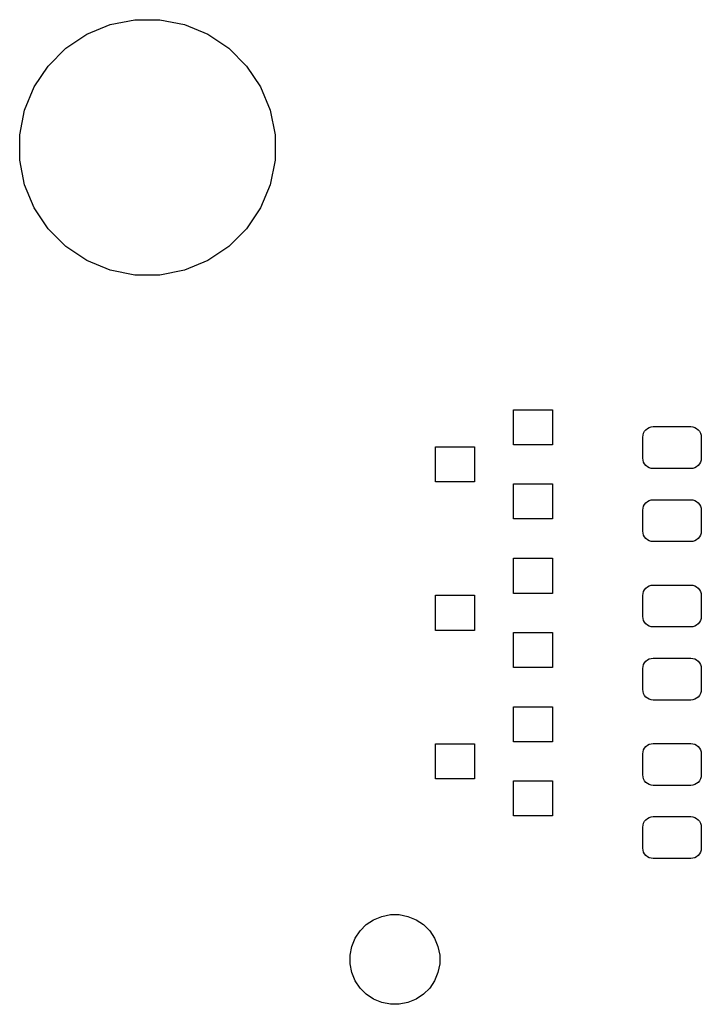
# Model space of a CAD drawing. Extents: x -0.28 to 2.63, y -2.16 to -0.12.
# Tile 2 of 7: x -0.28 to 0.41, y -1.12 to -0.12. Entities that reach past the tile are written whole.
import ezdxf

# ---------------------------------------------------------------- set-up
doc = ezdxf.new("R2010")
doc.units = 0
doc.header["$MEASUREMENT"] = 0
doc.layers.add('BLACK', color=7, linetype='CONTINUOUS')

msp = doc.modelspace()

# ---------------------------------------------------------------- linework, layer by layer
at = {"layer": 'BLACK', "linetype": 'CONTINUOUS'}
for p, q in [((-0.211104, -0.135682), (-0.187628, -0.125957)), ((-0.187628, -0.125957), (-0.162705, -0.121)), ((-0.162705, -0.121), (-0.137295, -0.121)), ((-0.137295, -0.121), (-0.112372, -0.125957)), ((-0.112372, -0.125957), (-0.088896, -0.135682)), ((-0.232233, -0.149799), (-0.211104, -0.135682)), ((-0.088896, -0.135682), (-0.067767, -0.149799)), ((-0.250201, -0.167767), (-0.232233, -0.149799)), ((-0.067767, -0.149799), (-0.049799, -0.167767)), ((-0.264318, -0.188896), (-0.250201, -0.167767)), ((-0.049799, -0.167767), (-0.035682, -0.188896)), ((-0.274043, -0.212372), (-0.264318, -0.188896)), ((-0.035682, -0.188896), (-0.025957, -0.212372)), ((-0.279, -0.237295), (-0.274043, -0.212372)), ((-0.025957, -0.212372), (-0.021, -0.237295)), ((-0.279, -0.262705), (-0.279, -0.237295)), ((-0.021, -0.237295), (-0.021, -0.262705)), ((-0.274043, -0.287628), (-0.279, -0.262705)), ((-0.021, -0.262705), (-0.025957, -0.287628)), ((-0.264318, -0.311104), (-0.274043, -0.287628)), ((-0.025957, -0.287628), (-0.035682, -0.311104)), ((-0.250201, -0.332233), (-0.264318, -0.311104)), ((-0.035682, -0.311104), (-0.049799, -0.332233)), ((-0.232233, -0.350201), (-0.250201, -0.332233)), ((-0.049799, -0.332233), (-0.067767, -0.350201)), ((-0.211104, -0.364318), (-0.232233, -0.350201)), ((-0.067767, -0.350201), (-0.088896, -0.364318)), ((-0.187628, -0.374043), (-0.211104, -0.364318)), ((-0.088896, -0.364318), (-0.112372, -0.374043)), ((-0.162705, -0.379), (-0.187628, -0.374043)), ((-0.112372, -0.374043), (-0.137295, -0.379)), ((-0.137295, -0.379), (-0.162705, -0.379)), ((0.219685, -0.550315), (0.219685, -0.514882)), ((0.219685, -0.514882), (0.259055, -0.514882)), ((0.259055, -0.514882), (0.259055, -0.550315)), ((0.351278, -0.538461), (0.352256, -0.536631)), ((0.352256, -0.536631), (0.353571, -0.535028)), ((0.353571, -0.535028), (0.355175, -0.533712)), ((0.355175, -0.533712), (0.357004, -0.532735)), ((0.357004, -0.532735), (0.358989, -0.532132)), ((0.358989, -0.532132), (0.361053, -0.531929)), ((0.361053, -0.531929), (0.398947, -0.531929)), ((0.398947, -0.531929), (0.401011, -0.532132)), ((0.401011, -0.532132), (0.402996, -0.532735)), ((0.402996, -0.532735), (0.404825, -0.533712)), ((0.404825, -0.533712), (0.406429, -0.535028)), ((0.406429, -0.535028), (0.407744, -0.536631)), ((0.407744, -0.536631), (0.408722, -0.538461)), ((0.350472, -0.54251), (0.350676, -0.540446)), ((0.350472, -0.563671), (0.350472, -0.54251)), ((0.350676, -0.540446), (0.351278, -0.538461)), ((0.408722, -0.538461), (0.409324, -0.540446)), ((0.409324, -0.540446), (0.409528, -0.54251)), ((0.409528, -0.54251), (0.409528, -0.563671)), ((0.140945, -0.587717), (0.140945, -0.552283)), ((0.140945, -0.552283), (0.180315, -0.552283)), ((0.180315, -0.552283), (0.180315, -0.587717)), ((0.259055, -0.550315), (0.219685, -0.550315)), ((0.350676, -0.565735), (0.350472, -0.563671)), ((0.351278, -0.56772), (0.350676, -0.565735)), ((0.409324, -0.565735), (0.408722, -0.56772)), ((0.409528, -0.563671), (0.409324, -0.565735)), ((0.352256, -0.56955), (0.351278, -0.56772)), ((0.353571, -0.571153), (0.352256, -0.56955)), ((0.355175, -0.572469), (0.353571, -0.571153)), ((0.357004, -0.573447), (0.355175, -0.572469)), ((0.358989, -0.574049), (0.357004, -0.573447)), ((0.361053, -0.574252), (0.358989, -0.574049)), ((0.398947, -0.574252), (0.361053, -0.574252)), ((0.401011, -0.574049), (0.398947, -0.574252)), ((0.402996, -0.573447), (0.401011, -0.574049)), ((0.404825, -0.572469), (0.402996, -0.573447)), ((0.406429, -0.571153), (0.404825, -0.572469)), ((0.407744, -0.56955), (0.406429, -0.571153)), ((0.408722, -0.56772), (0.407744, -0.56955)), ((0.180315, -0.587717), (0.140945, -0.587717)), ((0.219685, -0.625118), (0.219685, -0.589685)), ((0.219685, -0.589685), (0.259055, -0.589685)), ((0.259055, -0.589685), (0.259055, -0.625118)), ((0.357004, -0.606553), (0.358989, -0.605951)), ((0.358989, -0.605951), (0.361053, -0.605748)), ((0.361053, -0.605748), (0.398947, -0.605748)), ((0.398947, -0.605748), (0.401011, -0.605951)), ((0.401011, -0.605951), (0.402996, -0.606553)), ((0.350472, -0.616329), (0.350676, -0.614265)), ((0.350472, -0.63749), (0.350472, -0.616329)), ((0.350676, -0.614265), (0.351278, -0.61228)), ((0.351278, -0.61228), (0.352256, -0.61045)), ((0.352256, -0.61045), (0.353571, -0.608847)), ((0.353571, -0.608847), (0.355175, -0.607531)), ((0.355175, -0.607531), (0.357004, -0.606553)), ((0.402996, -0.606553), (0.404825, -0.607531)), ((0.404825, -0.607531), (0.406429, -0.608847)), ((0.406429, -0.608847), (0.407744, -0.61045)), ((0.407744, -0.61045), (0.408722, -0.61228)), ((0.408722, -0.61228), (0.409324, -0.614265)), ((0.409324, -0.614265), (0.409528, -0.616329)), ((0.409528, -0.616329), (0.409528, -0.63749)), ((0.259055, -0.625118), (0.219685, -0.625118)), ((0.350676, -0.639554), (0.350472, -0.63749)), ((0.351278, -0.641539), (0.350676, -0.639554)), ((0.352256, -0.643369), (0.351278, -0.641539)), ((0.353571, -0.644972), (0.352256, -0.643369)), ((0.355175, -0.646288), (0.353571, -0.644972)), ((0.406429, -0.644972), (0.404825, -0.646288)), ((0.407744, -0.643369), (0.406429, -0.644972)), ((0.408722, -0.641539), (0.407744, -0.643369)), ((0.409324, -0.639554), (0.408722, -0.641539)), ((0.409528, -0.63749), (0.409324, -0.639554)), ((0.357004, -0.647265), (0.355175, -0.646288)), ((0.358989, -0.647868), (0.357004, -0.647265)), ((0.361053, -0.648071), (0.358989, -0.647868)), ((0.398947, -0.648071), (0.361053, -0.648071)), ((0.401011, -0.647868), (0.398947, -0.648071)), ((0.402996, -0.647265), (0.401011, -0.647868)), ((0.404825, -0.646288), (0.402996, -0.647265)), ((0.219685, -0.700315), (0.219685, -0.664882)), ((0.219685, -0.664882), (0.259055, -0.664882)), ((0.259055, -0.664882), (0.259055, -0.700315)), ((0.352256, -0.696631), (0.353571, -0.695028)), ((0.353571, -0.695028), (0.355175, -0.693712)), ((0.355175, -0.693712), (0.357004, -0.692735)), ((0.357004, -0.692735), (0.358989, -0.692132)), ((0.358989, -0.692132), (0.361053, -0.691929)), ((0.361053, -0.691929), (0.398947, -0.691929)), ((0.398947, -0.691929), (0.401011, -0.692132)), ((0.401011, -0.692132), (0.402996, -0.692735)), ((0.402996, -0.692735), (0.404825, -0.693712)), ((0.404825, -0.693712), (0.406429, -0.695028)), ((0.406429, -0.695028), (0.407744, -0.696631)), ((0.140945, -0.737717), (0.140945, -0.702283)), ((0.140945, -0.702283), (0.180315, -0.702283)), ((0.180315, -0.702283), (0.180315, -0.737717)), ((0.259055, -0.700315), (0.219685, -0.700315)), ((0.350472, -0.70251), (0.350676, -0.700446)), ((0.350472, -0.723671), (0.350472, -0.70251)), ((0.350676, -0.700446), (0.351278, -0.698461)), ((0.351278, -0.698461), (0.352256, -0.696631)), ((0.407744, -0.696631), (0.408722, -0.698461)), ((0.408722, -0.698461), (0.409324, -0.700446)), ((0.409324, -0.700446), (0.409528, -0.70251)), ((0.409528, -0.70251), (0.409528, -0.723671)), ((0.350676, -0.725735), (0.350472, -0.723671)), ((0.351278, -0.72772), (0.350676, -0.725735)), ((0.409324, -0.725735), (0.408722, -0.72772)), ((0.409528, -0.723671), (0.409324, -0.725735)), ((0.352256, -0.72955), (0.351278, -0.72772)), ((0.353571, -0.731153), (0.352256, -0.72955)), ((0.355175, -0.732469), (0.353571, -0.731153)), ((0.357004, -0.733447), (0.355175, -0.732469)), ((0.358989, -0.734049), (0.357004, -0.733447)), ((0.361053, -0.734252), (0.358989, -0.734049)), ((0.398947, -0.734252), (0.361053, -0.734252)), ((0.401011, -0.734049), (0.398947, -0.734252)), ((0.402996, -0.733447), (0.401011, -0.734049)), ((0.404825, -0.732469), (0.402996, -0.733447)), ((0.406429, -0.731153), (0.404825, -0.732469)), ((0.407744, -0.72955), (0.406429, -0.731153)), ((0.408722, -0.72772), (0.407744, -0.72955)), ((0.180315, -0.737717), (0.140945, -0.737717)), ((0.219685, -0.775118), (0.219685, -0.739685)), ((0.219685, -0.739685), (0.259055, -0.739685)), ((0.259055, -0.739685), (0.259055, -0.775118)), ((0.259055, -0.775118), (0.219685, -0.775118)), ((0.350472, -0.776329), (0.350676, -0.774265)), ((0.350676, -0.774265), (0.351278, -0.77228)), ((0.351278, -0.77228), (0.352256, -0.77045)), ((0.352256, -0.77045), (0.353571, -0.768847)), ((0.353571, -0.768847), (0.355175, -0.767531)), ((0.355175, -0.767531), (0.357004, -0.766553)), ((0.357004, -0.766553), (0.358989, -0.765951)), ((0.358989, -0.765951), (0.361053, -0.765748)), ((0.361053, -0.765748), (0.398947, -0.765748)), ((0.398947, -0.765748), (0.401011, -0.765951)), ((0.401011, -0.765951), (0.402996, -0.766553)), ((0.402996, -0.766553), (0.404825, -0.767531)), ((0.404825, -0.767531), (0.406429, -0.768847)), ((0.406429, -0.768847), (0.407744, -0.77045)), ((0.407744, -0.77045), (0.408722, -0.77228)), ((0.408722, -0.77228), (0.409324, -0.774265)), ((0.409324, -0.774265), (0.409528, -0.776329)), ((0.350472, -0.79749), (0.350472, -0.776329)), ((0.409528, -0.776329), (0.409528, -0.79749)), ((0.350676, -0.799554), (0.350472, -0.79749)), ((0.351278, -0.801539), (0.350676, -0.799554)), ((0.352256, -0.803369), (0.351278, -0.801539)), ((0.353571, -0.804972), (0.352256, -0.803369)), ((0.355175, -0.806288), (0.353571, -0.804972)), ((0.406429, -0.804972), (0.404825, -0.806288)), ((0.407744, -0.803369), (0.406429, -0.804972)), ((0.408722, -0.801539), (0.407744, -0.803369)), ((0.409324, -0.799554), (0.408722, -0.801539)), ((0.409528, -0.79749), (0.409324, -0.799554)), ((0.219685, -0.850315), (0.219685, -0.814882)), ((0.219685, -0.814882), (0.259055, -0.814882)), ((0.259055, -0.814882), (0.259055, -0.850315)), ((0.357004, -0.807265), (0.355175, -0.806288)), ((0.358989, -0.807868), (0.357004, -0.807265)), ((0.361053, -0.808071), (0.358989, -0.807868)), ((0.398947, -0.808071), (0.361053, -0.808071)), ((0.401011, -0.807868), (0.398947, -0.808071)), ((0.402996, -0.807265), (0.401011, -0.807868)), ((0.404825, -0.806288), (0.402996, -0.807265)), ((0.140945, -0.887717), (0.140945, -0.852283)), ((0.140945, -0.852283), (0.180315, -0.852283)), ((0.180315, -0.852283), (0.180315, -0.887717)), ((0.259055, -0.850315), (0.219685, -0.850315)), ((0.352256, -0.856631), (0.353571, -0.855028)), ((0.353571, -0.855028), (0.355175, -0.853712)), ((0.355175, -0.853712), (0.357004, -0.852735)), ((0.357004, -0.852735), (0.358989, -0.852132)), ((0.358989, -0.852132), (0.361053, -0.851929)), ((0.361053, -0.851929), (0.398947, -0.851929)), ((0.398947, -0.851929), (0.401011, -0.852132)), ((0.401011, -0.852132), (0.402996, -0.852735)), ((0.402996, -0.852735), (0.404825, -0.853712)), ((0.404825, -0.853712), (0.406429, -0.855028)), ((0.406429, -0.855028), (0.407744, -0.856631)), ((0.350472, -0.86251), (0.350676, -0.860446)), ((0.350472, -0.883671), (0.350472, -0.86251)), ((0.350676, -0.860446), (0.351278, -0.858461)), ((0.351278, -0.858461), (0.352256, -0.856631)), ((0.407744, -0.856631), (0.408722, -0.858461)), ((0.408722, -0.858461), (0.409324, -0.860446)), ((0.409324, -0.860446), (0.409528, -0.86251)), ((0.409528, -0.86251), (0.409528, -0.883671)), ((0.350676, -0.885735), (0.350472, -0.883671)), ((0.409528, -0.883671), (0.409324, -0.885735)), ((0.180315, -0.887717), (0.140945, -0.887717)), ((0.219685, -0.925118), (0.219685, -0.889685)), ((0.219685, -0.889685), (0.259055, -0.889685)), ((0.259055, -0.889685), (0.259055, -0.925118)), ((0.351278, -0.88772), (0.350676, -0.885735)), ((0.352256, -0.88955), (0.351278, -0.88772)), ((0.353571, -0.891153), (0.352256, -0.88955)), ((0.355175, -0.892469), (0.353571, -0.891153)), ((0.357004, -0.893447), (0.355175, -0.892469)), ((0.358989, -0.894049), (0.357004, -0.893447)), ((0.361053, -0.894252), (0.358989, -0.894049)), ((0.398947, -0.894252), (0.361053, -0.894252)), ((0.401011, -0.894049), (0.398947, -0.894252)), ((0.402996, -0.893447), (0.401011, -0.894049)), ((0.404825, -0.892469), (0.402996, -0.893447)), ((0.406429, -0.891153), (0.404825, -0.892469)), ((0.407744, -0.88955), (0.406429, -0.891153)), ((0.408722, -0.88772), (0.407744, -0.88955)), ((0.409324, -0.885735), (0.408722, -0.88772)), ((0.259055, -0.925118), (0.219685, -0.925118)), ((0.350472, -0.936329), (0.350676, -0.934265)), ((0.350676, -0.934265), (0.351278, -0.93228)), ((0.351278, -0.93228), (0.352256, -0.93045)), ((0.352256, -0.93045), (0.353571, -0.928847)), ((0.353571, -0.928847), (0.355175, -0.927531)), ((0.355175, -0.927531), (0.357004, -0.926553)), ((0.357004, -0.926553), (0.358989, -0.925951)), ((0.358989, -0.925951), (0.361053, -0.925748)), ((0.361053, -0.925748), (0.398947, -0.925748)), ((0.398947, -0.925748), (0.401011, -0.925951)), ((0.401011, -0.925951), (0.402996, -0.926553)), ((0.402996, -0.926553), (0.404825, -0.927531)), ((0.404825, -0.927531), (0.406429, -0.928847)), ((0.406429, -0.928847), (0.407744, -0.93045)), ((0.407744, -0.93045), (0.408722, -0.93228)), ((0.408722, -0.93228), (0.409324, -0.934265)), ((0.409324, -0.934265), (0.409528, -0.936329)), ((0.350472, -0.95749), (0.350472, -0.936329)), ((0.409528, -0.936329), (0.409528, -0.95749)), ((0.350676, -0.959554), (0.350472, -0.95749)), ((0.351278, -0.961539), (0.350676, -0.959554)), ((0.352256, -0.963369), (0.351278, -0.961539)), ((0.353571, -0.964972), (0.352256, -0.963369)), ((0.407744, -0.963369), (0.406429, -0.964972)), ((0.408722, -0.961539), (0.407744, -0.963369)), ((0.409324, -0.959554), (0.408722, -0.961539)), ((0.409528, -0.95749), (0.409324, -0.959554)), ((0.355175, -0.966288), (0.353571, -0.964972)), ((0.357004, -0.967265), (0.355175, -0.966288)), ((0.358989, -0.967868), (0.357004, -0.967265)), ((0.361053, -0.968071), (0.358989, -0.967868)), ((0.398947, -0.968071), (0.361053, -0.968071)), ((0.401011, -0.967868), (0.398947, -0.968071)), ((0.402996, -0.967265), (0.401011, -0.967868)), ((0.404825, -0.966288), (0.402996, -0.967265)), ((0.406429, -0.964972), (0.404825, -0.966288)), ((0.071138, -1.03483), (0.078554, -1.02988)), ((0.078554, -1.02988), (0.086794, -1.02646)), ((0.086794, -1.02646), (0.095541, -1.02472)), ((0.095541, -1.02472), (0.104459, -1.02472)), ((0.104459, -1.02472), (0.113206, -1.02646)), ((0.113206, -1.02646), (0.121446, -1.02988)), ((0.121446, -1.02988), (0.128861, -1.03483)), ((0.059877, -1.04855), (0.064832, -1.04114)), ((0.064832, -1.04114), (0.071138, -1.03483)), ((0.128861, -1.03483), (0.135168, -1.04114)), ((0.135168, -1.04114), (0.140123, -1.04855)), ((0.056464, -1.05679), (0.059877, -1.04855)), ((0.140123, -1.04855), (0.143536, -1.05679)), ((0.054724, -1.06554), (0.056464, -1.05679)), ((0.143536, -1.05679), (0.145276, -1.06554)), ((0.054724, -1.07446), (0.054724, -1.06554)), ((0.145276, -1.06554), (0.145276, -1.07446)), ((0.056464, -1.08321), (0.054724, -1.07446)), ((0.059877, -1.09145), (0.056464, -1.08321)), ((0.143536, -1.08321), (0.140123, -1.09145)), ((0.145276, -1.07446), (0.143536, -1.08321)), ((0.064832, -1.09886), (0.059877, -1.09145)), ((0.140123, -1.09145), (0.135168, -1.09886)), ((0.071138, -1.10517), (0.064832, -1.09886)), ((0.135168, -1.09886), (0.128861, -1.10517)), ((0.078554, -1.11012), (0.071138, -1.10517)), ((0.086794, -1.11354), (0.078554, -1.11012)), ((0.095541, -1.11528), (0.086794, -1.11354)), ((0.113206, -1.11354), (0.104459, -1.11528)), ((0.121446, -1.11012), (0.113206, -1.11354)), ((0.128861, -1.10517), (0.121446, -1.11012)), ((0.104459, -1.11528), (0.095541, -1.11528))]:
    msp.add_line(p, q, dxfattribs=at)

doc.saveas('drawing.dxf')
